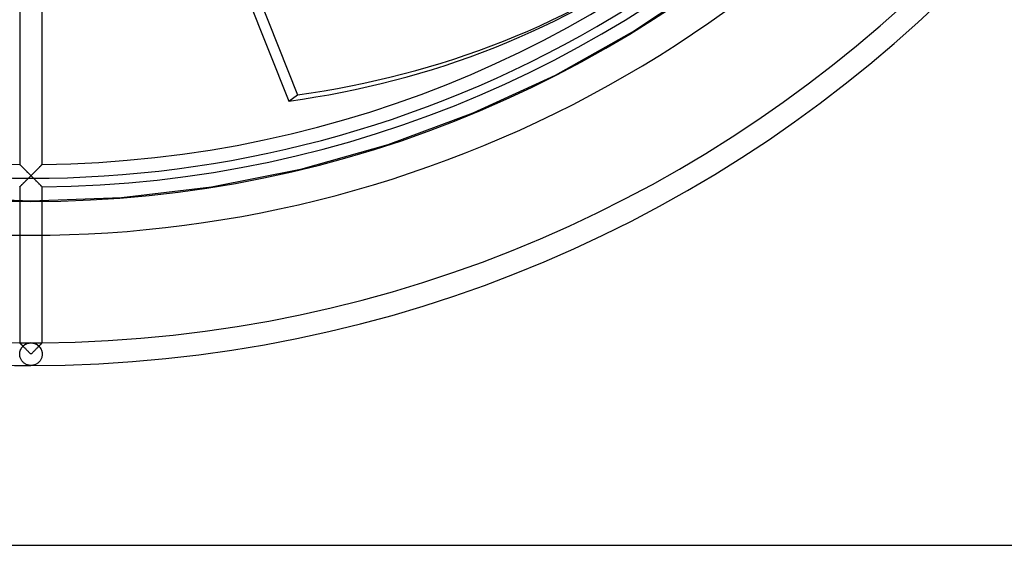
# Model space of a CAD drawing. Header units: millimetres. Extents: x -133 to 133, y -133 to 133.
# Tile 5 of 11: x -1 to 86, y -133 to -86. Entities that reach past the tile are written whole.
import ezdxf

# ---------------------------------------------------------------- set-up
doc = ezdxf.new("R2010")
doc.units = ezdxf.units.MM
doc.layers.add('HIDDEN', color=7, linetype='Continuous')
doc.layers.add('THICK', color=7, linetype='Continuous')

msp = doc.modelspace()

# ---------------------------------------------------------------- linework, layer by layer
at = {"layer": 'HIDDEN'}
for p, q in [((6.785, -50.817), (23.667, -93.038)), ((60.242, -82.916), (53.551, -87.387)), ((53.551, -87.387), (46.529, -91.319)), ((46.529, -91.319), (39.221, -94.688)), ((22.899, -93.597), (23.667, -93.038)), ((39.221, -94.688), (31.671, -97.473)), ((31.671, -97.473), (23.926, -99.658)), ((-0.997, -99.218), (-1, -99.215)), ((-0.99, -99.225), (-0.997, -99.218)), ((-0.977, -99.238), (-0.99, -99.225)), ((-0.96, -99.255), (-0.977, -99.238)), ((-0.939, -99.276), (-0.96, -99.255)), ((-0.914, -99.302), (-0.939, -99.276)), ((-0.886, -99.33), (-0.914, -99.302)), ((-0.854, -99.362), (-0.886, -99.33)), ((-0.82, -99.397), (-0.854, -99.362)), ((-0.783, -99.434), (-0.82, -99.397)), ((-0.744, -99.473), (-0.783, -99.434)), ((-0.703, -99.514), (-0.744, -99.473)), ((-0.661, -99.557), (-0.703, -99.514)), ((-0.617, -99.602), (-0.661, -99.557)), ((-0.571, -99.647), (-0.617, -99.602)), ((0.617, -99.602), (0.571, -99.647)), ((0.661, -99.557), (0.617, -99.602)), ((0.703, -99.514), (0.661, -99.557)), ((0.744, -99.473), (0.703, -99.514)), ((0.783, -99.434), (0.744, -99.473)), ((0.82, -99.397), (0.783, -99.434)), ((0.854, -99.362), (0.82, -99.397)), ((0.886, -99.33), (0.854, -99.362)), ((0.914, -99.302), (0.886, -99.33)), ((0.939, -99.276), (0.914, -99.302)), ((0.96, -99.255), (0.939, -99.276)), ((0.977, -99.238), (0.96, -99.255)), ((0.99, -99.225), (0.977, -99.238)), ((0.997, -99.218), (0.99, -99.225)), ((1, -99.215), (0.997, -99.218)), ((-0.525, -99.694), (-0.571, -99.647)), ((-0.477, -99.742), (-0.525, -99.694)), ((-0.428, -99.791), (-0.477, -99.742)), ((-0.377, -99.842), (-0.428, -99.791)), ((-0.326, -99.894), (-0.377, -99.842)), ((-0.273, -99.946), (-0.326, -99.894)), ((-0.311, -100.53), (-0.26, -100.479)), ((-0.22, -100), (-0.273, -99.946)), ((-0.26, -100.479), (-0.208, -100.428)), ((-0.166, -100.054), (-0.22, -100)), ((-0.208, -100.428), (-0.156, -100.376)), ((-0.111, -100.109), (-0.166, -100.054)), ((-0.156, -100.376), (-0.104, -100.324)), ((-0.055, -100.165), (-0.111, -100.109)), ((-0.104, -100.324), (-0.052, -100.272)), ((0, -100.22), (-0.055, -100.165)), ((-0.052, -100.272), (0, -100.22)), ((0.055, -100.165), (0, -100.22)), ((0, -100.22), (0.05, -100.27)), ((0.05, -100.27), (0.1, -100.32)), ((0.111, -100.109), (0.055, -100.165)), ((0.1, -100.32), (0.15, -100.37)), ((0.166, -100.054), (0.111, -100.109)), ((0.15, -100.37), (0.2, -100.42)), ((0.22, -100), (0.166, -100.054)), ((0.2, -100.42), (0.25, -100.47)), ((0.273, -99.946), (0.22, -100)), ((0.25, -100.47), (0.3, -100.519)), ((0.326, -99.894), (0.273, -99.946)), ((0.377, -99.842), (0.326, -99.894)), ((0.428, -99.791), (0.377, -99.842)), ((0.477, -99.742), (0.428, -99.791)), ((0.525, -99.694), (0.477, -99.742)), ((0.571, -99.647), (0.525, -99.694)), ((23.926, -99.658), (16.033, -101.228)), ((-1, -101.215), (-0.997, -101.212)), ((-0.997, -101.212), (-0.99, -101.205)), ((-0.99, -101.205), (-0.977, -101.192)), ((-0.977, -101.192), (-0.959, -101.175)), ((-0.959, -101.175), (-0.937, -101.153)), ((-0.937, -101.153), (-0.911, -101.127)), ((-0.911, -101.127), (-0.882, -101.098)), ((-0.882, -101.098), (-0.849, -101.065)), ((-0.849, -101.065), (-0.813, -101.03)), ((-0.813, -101.03), (-0.775, -100.992)), ((-0.775, -100.992), (-0.735, -100.952)), ((-0.735, -100.952), (-0.693, -100.911)), ((-0.693, -100.911), (-0.649, -100.867)), ((-0.649, -100.867), (-0.604, -100.822)), ((-0.604, -100.822), (-0.557, -100.776)), ((-0.557, -100.776), (-0.51, -100.728)), ((-0.51, -100.728), (-0.461, -100.68)), ((-0.461, -100.68), (-0.412, -100.631)), ((-0.412, -100.631), (-0.362, -100.581)), ((-0.362, -100.581), (-0.311, -100.53)), ((0.3, -100.519), (0.349, -100.568)), ((0.349, -100.568), (0.397, -100.616)), ((0.397, -100.616), (0.445, -100.664)), ((0.445, -100.664), (0.492, -100.711)), ((0.492, -100.711), (0.538, -100.757)), ((0.538, -100.757), (0.583, -100.802)), ((0.583, -100.802), (0.627, -100.846)), ((0.627, -100.846), (0.67, -100.888)), ((0.67, -100.888), (0.712, -100.929)), ((0.712, -100.929), (0.752, -100.969)), ((0.752, -100.969), (0.79, -101.007)), ((0.79, -101.007), (0.825, -101.042)), ((0.825, -101.042), (0.859, -101.075)), ((0.859, -101.075), (0.89, -101.106)), ((0.89, -101.106), (0.917, -101.133)), ((0.917, -101.133), (0.942, -101.157)), ((0.942, -101.157), (0.962, -101.177)), ((0.962, -101.177), (0.978, -101.194)), ((0.978, -101.194), (0.99, -101.205)), ((0.99, -101.205), (0.998, -101.213)), ((0.998, -101.213), (1, -101.215)), ((16.033, -101.228), (8.041, -102.173)), ((0, -102.489), (-8.041, -102.173)), ((8.041, -102.173), (0, -102.489)), ((-0.999, -115.047), (-1, -115.046)), ((-0.996, -115.05), (-0.999, -115.047)), ((-0.99, -115.055), (-0.996, -115.05)), ((-0.983, -115.063), (-0.99, -115.055)), ((-0.973, -115.073), (-0.983, -115.063)), ((-0.962, -115.084), (-0.973, -115.073)), ((-0.949, -115.098), (-0.962, -115.084)), ((-0.933, -115.113), (-0.949, -115.098)), ((-0.917, -115.129), (-0.933, -115.113)), ((-0.899, -115.148), (-0.917, -115.129)), ((-0.879, -115.167), (-0.899, -115.148)), ((-0.858, -115.189), (-0.879, -115.167)), ((-0.836, -115.211), (-0.858, -115.189)), ((-0.813, -115.234), (-0.836, -115.211)), ((-0.788, -115.259), (-0.813, -115.234)), ((-0.762, -115.286), (-0.788, -115.259)), ((-0.735, -115.313), (-0.762, -115.286)), ((-0.706, -115.342), (-0.735, -115.313)), ((-0.733, -115.37), (-0.706, -115.342)), ((-0.715, -115.351), (-0.67, -115.308)), ((-0.67, -115.308), (-0.624, -115.269)), ((-0.624, -115.269), (-0.576, -115.233)), ((-0.576, -115.233), (-0.527, -115.2)), ((-0.527, -115.2), (-0.477, -115.171)), ((-0.477, -115.171), (-0.426, -115.145)), ((-0.426, -115.145), (-0.374, -115.123)), ((-0.374, -115.123), (-0.322, -115.103)), ((-0.322, -115.103), (-0.269, -115.087)), ((-0.269, -115.087), (-0.216, -115.074)), ((-0.216, -115.074), (-0.162, -115.063)), ((-0.162, -115.063), (-0.108, -115.056)), ((-0.108, -115.056), (-0.054, -115.051)), ((-0.054, -115.051), (0, -115.05)), ((0, -115.05), (0.054, -115.051)), ((0.054, -115.051), (0.108, -115.056)), ((0.108, -115.056), (0.162, -115.063)), ((0.162, -115.063), (0.216, -115.074)), ((0.216, -115.074), (0.269, -115.087)), ((0.269, -115.087), (0.322, -115.103)), ((0.322, -115.103), (0.374, -115.123)), ((0.374, -115.123), (0.426, -115.145)), ((0.426, -115.145), (0.477, -115.171)), ((0.477, -115.171), (0.527, -115.2)), ((0.527, -115.2), (0.576, -115.233)), ((0.576, -115.233), (0.624, -115.269)), ((0.624, -115.269), (0.67, -115.308)), ((0.67, -115.308), (0.715, -115.351)), ((0.735, -115.313), (0.706, -115.342)), ((0.706, -115.342), (0.733, -115.37)), ((0.762, -115.286), (0.735, -115.313)), ((0.788, -115.259), (0.762, -115.286)), ((0.813, -115.234), (0.788, -115.259)), ((0.836, -115.211), (0.813, -115.234)), ((0.858, -115.189), (0.836, -115.211)), ((0.879, -115.167), (0.858, -115.189)), ((0.899, -115.148), (0.879, -115.167)), ((0.917, -115.129), (0.899, -115.148)), ((0.933, -115.113), (0.917, -115.129)), ((0.949, -115.098), (0.933, -115.113)), ((0.962, -115.084), (0.949, -115.098)), ((0.973, -115.073), (0.962, -115.084)), ((0.983, -115.063), (0.973, -115.073)), ((0.99, -115.055), (0.983, -115.063)), ((0.996, -115.05), (0.99, -115.055)), ((0.999, -115.047), (0.996, -115.05)), ((1, -115.046), (0.999, -115.047)), ((-1, -116.05), (-0.997, -115.974)), ((-1, -116.05), (-0.999, -116.003)), ((-0.997, -116.123), (-1, -116.05)), ((-0.997, -116.123), (-1, -116.05)), ((-0.999, -116.003), (-0.996, -115.956)), ((-0.997, -115.974), (-0.989, -115.899)), ((-0.989, -116.195), (-0.997, -116.123)), ((-0.99, -116.194), (-0.997, -116.123)), ((-0.996, -115.956), (-0.99, -115.909)), ((-0.99, -115.909), (-0.982, -115.864)), ((-0.977, -116.264), (-0.99, -116.194)), ((-0.989, -115.899), (-0.975, -115.826)), ((-0.977, -116.265), (-0.989, -116.195)), ((-0.982, -115.864), (-0.973, -115.819)), ((-0.975, -115.826), (-0.955, -115.755)), ((-0.973, -115.819), (-0.961, -115.774)), ((-0.961, -115.774), (-0.948, -115.731)), ((-0.955, -115.755), (-0.932, -115.687)), ((-0.948, -115.731), (-0.932, -115.688)), ((-0.932, -115.687), (-0.904, -115.622)), ((-0.932, -115.688), (-0.915, -115.648)), ((-0.915, -115.648), (-0.897, -115.608)), ((-0.904, -115.622), (-0.872, -115.56)), ((-0.897, -115.608), (-0.877, -115.57)), ((-0.877, -115.57), (-0.856, -115.533)), ((-0.872, -115.56), (-0.837, -115.502)), ((-0.856, -115.533), (-0.833, -115.497)), ((-0.837, -115.502), (-0.799, -115.448)), ((-0.833, -115.497), (-0.81, -115.463)), ((-0.81, -115.463), (-0.785, -115.431)), ((-0.799, -115.448), (-0.758, -115.398)), ((-0.785, -115.431), (-0.76, -115.4)), ((-0.76, -115.4), (-0.733, -115.37)), ((-0.758, -115.398), (-0.715, -115.351)), ((0.715, -115.351), (0.758, -115.398)), ((0.733, -115.37), (0.76, -115.4)), ((0.758, -115.398), (0.799, -115.448)), ((0.76, -115.4), (0.785, -115.431)), ((0.785, -115.431), (0.81, -115.463)), ((0.799, -115.448), (0.837, -115.502)), ((0.81, -115.463), (0.833, -115.497)), ((0.833, -115.497), (0.856, -115.533)), ((0.837, -115.502), (0.872, -115.56)), ((0.856, -115.533), (0.877, -115.57)), ((0.872, -115.56), (0.904, -115.622)), ((0.877, -115.57), (0.897, -115.608)), ((0.897, -115.608), (0.915, -115.648)), ((0.904, -115.622), (0.932, -115.687)), ((0.915, -115.648), (0.932, -115.688)), ((0.932, -115.687), (0.955, -115.755)), ((0.932, -115.688), (0.948, -115.731)), ((0.948, -115.731), (0.961, -115.774)), ((0.955, -115.755), (0.975, -115.826)), ((0.961, -115.774), (0.973, -115.819)), ((0.973, -115.819), (0.982, -115.864)), ((0.975, -115.826), (0.989, -115.899)), ((0.99, -116.194), (0.977, -116.264)), ((0.989, -116.195), (0.977, -116.265)), ((0.982, -115.864), (0.99, -115.909)), ((0.989, -115.899), (0.997, -115.974)), ((0.997, -116.123), (0.989, -116.195)), ((0.99, -115.909), (0.996, -115.956)), ((0.997, -116.123), (0.99, -116.194)), ((0.996, -115.956), (0.999, -116.003)), ((0.997, -115.974), (1, -116.05)), ((1, -116.05), (0.997, -116.123)), ((1, -116.05), (0.997, -116.123)), ((0.999, -116.003), (1, -116.05)), ((-0.959, -116.333), (-0.977, -116.264)), ((-0.959, -116.334), (-0.977, -116.265)), ((-0.937, -116.399), (-0.959, -116.333)), ((-0.937, -116.4), (-0.959, -116.334)), ((-0.911, -116.462), (-0.937, -116.399)), ((-0.911, -116.463), (-0.937, -116.4)), ((-0.882, -116.521), (-0.911, -116.462)), ((-0.881, -116.523), (-0.911, -116.463)), ((-0.849, -116.578), (-0.882, -116.521)), ((-0.849, -116.579), (-0.881, -116.523)), ((-0.814, -116.631), (-0.849, -116.578)), ((-0.813, -116.632), (-0.849, -116.579)), ((-0.776, -116.681), (-0.814, -116.631)), ((-0.775, -116.682), (-0.813, -116.632)), ((-0.735, -116.728), (-0.776, -116.681)), ((-0.735, -116.729), (-0.775, -116.682)), ((-0.693, -116.771), (-0.735, -116.728)), ((-0.692, -116.771), (-0.735, -116.729)), ((-0.649, -116.811), (-0.693, -116.771)), ((-0.649, -116.811), (-0.692, -116.771)), ((-0.603, -116.847), (-0.649, -116.811)), ((-0.604, -116.847), (-0.649, -116.811)), ((-0.558, -116.88), (-0.604, -116.847)), ((-0.557, -116.881), (-0.603, -116.847)), ((-0.51, -116.91), (-0.558, -116.88)), ((-0.509, -116.911), (-0.557, -116.881)), ((-0.461, -116.937), (-0.51, -116.91)), ((-0.461, -116.938), (-0.509, -116.911)), ((-0.412, -116.961), (-0.461, -116.937)), ((-0.411, -116.962), (-0.461, -116.938)), ((-0.362, -116.982), (-0.412, -116.961)), ((-0.361, -116.982), (-0.411, -116.962)), ((-0.311, -117), (-0.362, -116.982)), ((-0.311, -117.001), (-0.361, -116.982)), ((-0.26, -117.016), (-0.311, -117)), ((-0.26, -117.016), (-0.311, -117.001)), ((-0.208, -117.028), (-0.26, -117.016)), ((-0.208, -117.028), (-0.26, -117.016)), ((-0.156, -117.038), (-0.208, -117.028)), ((-0.156, -117.038), (-0.208, -117.028)), ((-0.104, -117.045), (-0.156, -117.038)), ((-0.104, -117.045), (-0.156, -117.038)), ((-0.052, -117.049), (-0.104, -117.045)), ((-0.052, -117.049), (-0.104, -117.045)), ((0, -117.05), (-0.052, -117.049)), ((0, -117.05), (-0.052, -117.049)), ((0.052, -117.049), (0, -117.05)), ((0.052, -117.049), (0, -117.05)), ((0.104, -117.045), (0.052, -117.049)), ((0.104, -117.045), (0.052, -117.049)), ((0.156, -117.038), (0.104, -117.045)), ((0.156, -117.038), (0.104, -117.045)), ((0.208, -117.028), (0.156, -117.038)), ((0.208, -117.028), (0.156, -117.038)), ((0.26, -117.016), (0.208, -117.028)), ((0.26, -117.016), (0.208, -117.028)), ((0.311, -117), (0.26, -117.016)), ((0.311, -117.001), (0.26, -117.016)), ((0.361, -116.982), (0.311, -117.001)), ((0.362, -116.982), (0.311, -117)), ((0.411, -116.962), (0.361, -116.982)), ((0.412, -116.961), (0.362, -116.982)), ((0.461, -116.938), (0.411, -116.962)), ((0.461, -116.937), (0.412, -116.961)), ((0.51, -116.91), (0.461, -116.937)), ((0.509, -116.911), (0.461, -116.938)), ((0.557, -116.881), (0.509, -116.911)), ((0.558, -116.88), (0.51, -116.91)), ((0.603, -116.847), (0.557, -116.881)), ((0.604, -116.847), (0.558, -116.88)), ((0.649, -116.811), (0.603, -116.847)), ((0.649, -116.811), (0.604, -116.847)), ((0.692, -116.771), (0.649, -116.811)), ((0.693, -116.771), (0.649, -116.811)), ((0.735, -116.729), (0.692, -116.771)), ((0.735, -116.728), (0.693, -116.771)), ((0.776, -116.681), (0.735, -116.728)), ((0.775, -116.682), (0.735, -116.729)), ((0.813, -116.632), (0.775, -116.682)), ((0.814, -116.631), (0.776, -116.681)), ((0.849, -116.579), (0.813, -116.632)), ((0.849, -116.578), (0.814, -116.631)), ((0.882, -116.521), (0.849, -116.578)), ((0.881, -116.523), (0.849, -116.579)), ((0.911, -116.463), (0.881, -116.523)), ((0.911, -116.462), (0.882, -116.521)), ((0.937, -116.399), (0.911, -116.462)), ((0.937, -116.4), (0.911, -116.463)), ((0.959, -116.333), (0.937, -116.399)), ((0.959, -116.334), (0.937, -116.4)), ((0.977, -116.264), (0.959, -116.333)), ((0.977, -116.265), (0.959, -116.334))]:
    msp.add_line(p, q, dxfattribs=at)
for radius, start, end in [(105.5, 179.99998, 0), (102.5, 179.99998, 270.00002), (100.45, 179.99998, 0), (102.5, 270.00002, 0), (115.05, 269.502, 270.00002), (115.05, 270.00002, 270.49803)]:
    msp.add_arc((0, 0), radius, start, end, dxfattribs=at)
for centre, major_axis, ratio, start_param, end_param in [((0.384, 0.279), (-57.838, 79.607), 0.866025, 2.70526, 3.141593), ((0, -116.05), (0, -1), 1, 2.357722, 3.925463)]:
    msp.add_ellipse(centre, major_axis=major_axis, ratio=ratio, start_param=start_param, end_param=end_param, dxfattribs=at)
at = {"layer": 'THICK'}
for p, q in [((18.781, -83.299), (22.899, -93.597)), ((-1, -85.384), (-1, -99.215)), ((1, -99.215), (1, -85.384)), ((-1, -99.215), (-0.997, -99.218)), ((-0.997, -99.218), (-0.989, -99.227)), ((-0.989, -99.227), (-0.975, -99.241)), ((-0.975, -99.241), (-0.956, -99.26)), ((-0.956, -99.26), (-0.932, -99.284)), ((-0.932, -99.284), (-0.904, -99.312)), ((-0.904, -99.312), (-0.872, -99.344)), ((-0.872, -99.344), (-0.837, -99.379)), ((-0.837, -99.379), (-0.799, -99.417)), ((-0.799, -99.417), (-0.759, -99.458)), ((-0.759, -99.458), (-0.716, -99.501)), ((-0.716, -99.501), (-0.672, -99.546)), ((-0.672, -99.546), (-0.625, -99.593)), ((-0.625, -99.593), (-0.578, -99.641)), ((0.578, -99.641), (0.625, -99.593)), ((0.625, -99.593), (0.672, -99.546)), ((0.672, -99.546), (0.716, -99.501)), ((0.716, -99.501), (0.759, -99.458)), ((0.759, -99.458), (0.799, -99.417)), ((0.799, -99.417), (0.837, -99.379)), ((0.837, -99.379), (0.872, -99.344)), ((0.872, -99.344), (0.904, -99.312)), ((0.904, -99.312), (0.932, -99.284)), ((0.932, -99.284), (0.956, -99.26)), ((0.956, -99.26), (0.975, -99.241)), ((0.975, -99.241), (0.989, -99.227)), ((0.989, -99.227), (0.997, -99.218)), ((0.997, -99.218), (1, -99.215)), ((-0.578, -99.641), (-0.528, -99.69)), ((-0.528, -99.69), (-0.478, -99.741)), ((-0.478, -99.741), (-0.427, -99.792)), ((-0.427, -99.792), (-0.375, -99.844)), ((-0.375, -99.844), (-0.323, -99.896)), ((-0.323, -99.896), (-0.27, -99.95)), ((-0.25, -100.47), (-0.3, -100.519)), ((-0.27, -99.95), (-0.216, -100.003)), ((-0.2, -100.42), (-0.25, -100.47)), ((-0.216, -100.003), (-0.163, -100.057)), ((-0.15, -100.37), (-0.2, -100.42)), ((-0.163, -100.057), (-0.108, -100.111)), ((-0.1, -100.32), (-0.15, -100.37)), ((-0.108, -100.111), (-0.054, -100.166)), ((-0.05, -100.27), (-0.1, -100.32)), ((-0.054, -100.166), (0, -100.22)), ((0, -100.22), (-0.05, -100.27)), ((0, -100.22), (0.054, -100.166)), ((0.052, -100.272), (0, -100.22)), ((0.104, -100.324), (0.052, -100.272)), ((0.054, -100.166), (0.108, -100.111)), ((0.156, -100.376), (0.104, -100.324)), ((0.108, -100.111), (0.163, -100.057)), ((0.208, -100.428), (0.156, -100.376)), ((0.163, -100.057), (0.216, -100.003)), ((0.26, -100.479), (0.208, -100.428)), ((0.216, -100.003), (0.27, -99.95)), ((0.311, -100.53), (0.26, -100.479)), ((0.27, -99.95), (0.323, -99.896)), ((0.323, -99.896), (0.375, -99.844)), ((0.375, -99.844), (0.427, -99.792)), ((0.427, -99.792), (0.478, -99.741)), ((0.478, -99.741), (0.528, -99.69)), ((0.528, -99.69), (0.578, -99.641)), ((-0.998, -101.213), (-1, -101.215)), ((-1, -101.215), (-1, -115.046)), ((-0.99, -101.205), (-0.998, -101.213)), ((-0.978, -101.194), (-0.99, -101.205)), ((-0.962, -101.177), (-0.978, -101.194)), ((-0.942, -101.157), (-0.962, -101.177)), ((-0.917, -101.133), (-0.942, -101.157)), ((-0.89, -101.106), (-0.917, -101.133)), ((-0.859, -101.075), (-0.89, -101.106)), ((-0.825, -101.042), (-0.859, -101.075)), ((-0.79, -101.007), (-0.825, -101.042)), ((-0.752, -100.969), (-0.79, -101.007)), ((-0.712, -100.929), (-0.752, -100.969)), ((-0.67, -100.888), (-0.712, -100.929)), ((-0.627, -100.846), (-0.67, -100.888)), ((-0.583, -100.802), (-0.627, -100.846)), ((-0.538, -100.757), (-0.583, -100.802)), ((-0.492, -100.711), (-0.538, -100.757)), ((-0.445, -100.664), (-0.492, -100.711)), ((-0.397, -100.616), (-0.445, -100.664)), ((-0.349, -100.568), (-0.397, -100.616)), ((-0.3, -100.519), (-0.349, -100.568)), ((0.362, -100.581), (0.311, -100.53)), ((0.412, -100.631), (0.362, -100.581)), ((0.461, -100.68), (0.412, -100.631)), ((0.51, -100.728), (0.461, -100.68)), ((0.557, -100.776), (0.51, -100.728)), ((0.604, -100.822), (0.557, -100.776)), ((0.649, -100.867), (0.604, -100.822)), ((0.693, -100.911), (0.649, -100.867)), ((0.735, -100.952), (0.693, -100.911)), ((0.775, -100.992), (0.735, -100.952)), ((0.813, -101.03), (0.775, -100.992)), ((0.849, -101.065), (0.813, -101.03)), ((0.882, -101.098), (0.849, -101.065)), ((0.911, -101.127), (0.882, -101.098)), ((0.937, -101.153), (0.911, -101.127)), ((0.959, -101.175), (0.937, -101.153)), ((0.977, -101.192), (0.959, -101.175)), ((0.99, -101.205), (0.977, -101.192)), ((0.997, -101.212), (0.99, -101.205)), ((1, -101.215), (0.997, -101.212)), ((1, -115.046), (1, -101.215)), ((-1, -115.046), (-0.997, -115.048)), ((-0.997, -115.048), (-0.989, -115.056)), ((-0.989, -115.056), (-0.977, -115.069)), ((-0.977, -115.069), (-0.959, -115.087)), ((-0.959, -115.087), (-0.937, -115.109)), ((-0.937, -115.109), (-0.911, -115.135)), ((-0.911, -115.135), (-0.881, -115.165)), ((-0.881, -115.165), (-0.849, -115.198)), ((-0.849, -115.198), (-0.813, -115.234)), ((-0.813, -115.234), (-0.775, -115.272)), ((-0.775, -115.272), (-0.735, -115.313)), ((-0.735, -115.313), (-0.692, -115.355)), ((0.692, -115.355), (0.735, -115.313)), ((0.735, -115.313), (0.775, -115.272)), ((0.775, -115.272), (0.813, -115.234)), ((0.813, -115.234), (0.849, -115.198)), ((0.849, -115.198), (0.881, -115.165)), ((0.881, -115.165), (0.911, -115.135)), ((0.911, -115.135), (0.937, -115.109)), ((0.937, -115.109), (0.959, -115.087)), ((0.959, -115.087), (0.977, -115.069)), ((0.977, -115.069), (0.989, -115.056)), ((0.989, -115.056), (0.997, -115.048)), ((0.997, -115.048), (1, -115.046)), ((-0.692, -115.355), (-0.649, -115.4)), ((-0.649, -115.4), (-0.603, -115.445)), ((-0.603, -115.445), (-0.557, -115.492)), ((-0.557, -115.492), (-0.509, -115.54)), ((-0.509, -115.54), (-0.461, -115.588)), ((-0.461, -115.588), (-0.411, -115.638)), ((-0.411, -115.638), (-0.361, -115.688)), ((-0.361, -115.688), (-0.311, -115.739)), ((-0.311, -115.739), (-0.26, -115.79)), ((-0.26, -115.79), (-0.208, -115.842)), ((-0.208, -115.842), (-0.156, -115.894)), ((-0.156, -115.894), (-0.104, -115.946)), ((-0.104, -115.946), (-0.052, -115.998)), ((-0.052, -115.998), (0, -116.05)), ((0, -116.05), (0.052, -115.998)), ((0.052, -115.998), (0.104, -115.946)), ((0.104, -115.946), (0.156, -115.894)), ((0.156, -115.894), (0.208, -115.842)), ((0.208, -115.842), (0.26, -115.79)), ((0.26, -115.79), (0.311, -115.739)), ((0.311, -115.739), (0.361, -115.688)), ((0.361, -115.688), (0.411, -115.638)), ((0.411, -115.638), (0.461, -115.588)), ((0.461, -115.588), (0.509, -115.54)), ((0.509, -115.54), (0.557, -115.492)), ((0.557, -115.492), (0.603, -115.445)), ((0.603, -115.445), (0.649, -115.4)), ((0.649, -115.4), (0.692, -115.355)), ((-133, -133), (133, -133))]:
    msp.add_line(p, q, dxfattribs=at)
for radius, start, end in [(117.05, 270.00002, 0), (117.05, 180.00002, 270.00002), (115.05, 180.498, 269.502), (99.22, 180.57746, 269.42253), (115.05, 270.49803, 359.50199), (101.22, 270.56604, 359.43392), (99.22, 270.57745, 359.42252)]:
    msp.add_arc((0, 0), radius, start, end, dxfattribs=at)
msp.add_ellipse((-0.384, -0.279), major_axis=(57.838, -79.607), ratio=0.866025, start_param=-0.436332, end_param=0, dxfattribs=at)

doc.saveas('drawing.dxf')
